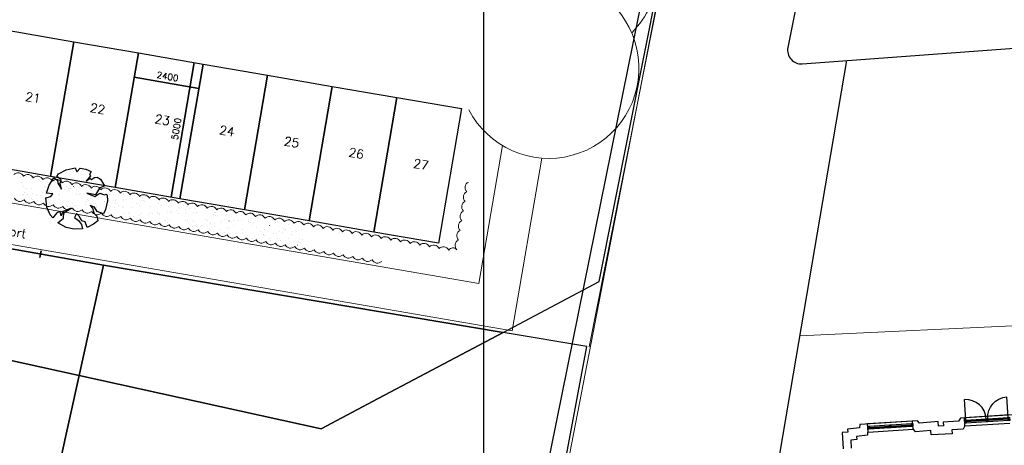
# Model space of a CAD drawing. Extents: x -1000932 to 2054797, y 285738 to 764020.
# Tile 38 of 256: x -316814 to -280795, y 520759 to 536339. Entities that reach past the tile are written whole.
import ezdxf

# ---------------------------------------------------------------- set-up
doc = ezdxf.new("R2010")
doc.units = 0
doc.header["$MEASUREMENT"] = 0
doc.header["$PDMODE"] = 33
doc.header["$PDSIZE"] = 1
doc.layers.get('0').update_dxf_attribs({"color": 1, "linetype": 'CONTINUOUS'})
doc.layers.get('Defpoints').update_dxf_attribs({"linetype": 'CONTINUOUS'})
for name, color, linetype in [('--schets', 3, 'CONTINUOUS'), ('--schets pp', 1, 'CONTINUOUS'), ('31.', 7, 'CONTINUOUS'), ('31L', 1, 'CONTINUOUS'), ('32D', 8, 'CONTINUOUS'), ('90 Terrein perceel', 7, 'CONTINUOUS')]:
    doc.layers.add(name, color=color, linetype=linetype)
doc.layers.add('04H', color=6, linetype='CONTINUOUS', plot=False)
doc.layers.add('08H', color=6, linetype='CONTINUOUS', plot=False)
doc.layers.add('T05', color=84, linetype='CONTINUOUS', lineweight=0)
doc.styles.get("Standard").update_dxf_attribs({"font": 'romans.shx'})
doc.dimstyles.new('ARKEY_P_050A40_95', dxfattribs={"dimtxt": 234, "dimasz": 1, "dimexe": 0.18, "dimexo": 0.0625, "dimgap": 23.4, "dimtad": 0, "dimdec": 0, "dimzin": 0, "dimdsep": 46, "dimtxsty": 'Standard', "dimcen": 0.09, "dimse1": 1, "dimse2": 1, "dimclrd": 7, "dimadec": 0, "dimazin": 0, "dimtfac": 1, "dimtdec": 4, "dimtmove": 0, "dimatfit": 3, "dimfxl": 1, "dimtvp": 1, "dimtolj": 1, "dimtzin": 0, "dimlwd": 35, "dimarcsym": 0})

# ---------------------------------------------------------------- blocks, each defined once
blk = doc.blocks.new('*D83')
at = {"color": 7, "lineweight": 35, "transparency": 16777216}
blk.add_line((-312626, 534232), (-310263, 533824), dxfattribs=at)
at = {"color": 7, "transparency": 16777216}
for points in [[(-312626, 534232), (-312626, 534232), (-312627, 534232)], [(-310263, 533824), (-310263, 533824), (-310262, 533824)]]:
    blk.add_solid(points, dxfattribs=at)
at = {"layer": 'Defpoints', "color": 0, "transparency": 16777216}
for p in [(-312473, 535122), (-310108, 534714), (-310262, 533824)]:
    blk.add_point(p, dxfattribs=at)
at = {"color": 0, "transparency": 16777216, "insert": (-311404, 534259), "char_height": 234, "attachment_point": 5, "rotation": 350.213}
blk.add_mtext('\\A1;2400', dxfattribs=at)
blk = doc.blocks.new('*D84')
at = {"color": 7, "lineweight": 35, "transparency": 16777216}
blk.add_line((-311277, 529843), (-310427, 534768), dxfattribs=at)
at = {"color": 7, "transparency": 16777216}
for points in [[(-310427, 534768), (-310427, 534768), (-310427, 534769)], [(-311277, 529843), (-311277, 529843), (-311277, 529842)]]:
    blk.add_solid(points, dxfattribs=at)
at = {"layer": 'Defpoints', "color": 0, "transparency": 16777216}
for p in [(-310427, 534769), (-310108, 534714), (-310958, 529787)]:
    blk.add_point(p, dxfattribs=at)
at = {"color": 0, "transparency": 16777216, "insert": (-311083, 532345), "char_height": 234, "attachment_point": 5, "rotation": 80.2118}
blk.add_mtext('\\A1;5000', dxfattribs=at)
blk = doc.blocks.new('*U109')
at = {"layer": '31L'}
for points in [[(0, 800), (114, 800), (114, 850), (0, 850), (0, 800)], [(0, 50), (114, 50), (114, 800), (0, 800), (0, 50)], [(47, 50), (57, 50), (57, 800), (57, 800), (57, 50)], [(0, 0), (114, 0), (114, 50), (0, 50), (0, 0)]]:
    blk.add_lwpolyline(points, close=True, dxfattribs=at)
blk = doc.blocks.new('32_dr-90_1')
blk.add_lwpolyline([(0, 0), (0, 880)])
blk.add_arc((0, 0), 880, 0, 90)
blk = doc.blocks.new('*U106')
at = {"layer": '08H'}
blk.add_lwpolyline([(582, 54), (582, 14)], dxfattribs=at)
at = {"layer": '32D', "xscale": 0.852272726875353, "yscale": 0.852272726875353, "zscale": 0.852272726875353}
blk.add_blockref('32_dr-90_1', (52, 54), dxfattribs=at)
blk = doc.blocks.new('A$C01CA0CB0')
at = {"ltscale": 200}
for points in [[(12327, 26807), (10380, 26807), (10301, 26695), (9743, 26692), (9744, 26556), (9569, 26556), (9564, 26735), (8873, 26713), (8814, 26807), (6695, 26807), (6679, 26684), (6236, 26663), (6241, 26556), (6029, 26555), (6030, 25956)], [(8628, 26809), (6978, 26809)], [(6978, 26507), (6978, 26807)], [(8628, 26507), (8628, 26807)], [(12176, 26809), (10526, 26809)], [(10526, 26507), (10526, 26807)], [(6978, 26507), (6959, 26507), (6945, 26396), (6549, 26377), (6554, 26256), (6329, 26250), (6330, 25956)], [(6978, 26507), (8628, 26509)], [(10526, 26507), (10460, 26400), (10045, 26393), (10045, 26250), (9279, 26256), (9273, 26425), (8710, 26407), (8648, 26507), (8628, 26507)], [(10526, 26507), (12176, 26509)]]:
    blk.add_lwpolyline(points, dxfattribs=at)
blk.add_blockref('*U106', (10524, 26667), dxfattribs=at)
at = {"ltscale": 200, "xscale": -1}
blk.add_blockref('*U106', (12178, 26667), dxfattribs=at)
at = {"xscale": -1, "rotation": 270}
for p in [(6978, 26607), (7778, 26607), (10526, 26607), (11326, 26607)]:
    blk.add_blockref('*U109', p, dxfattribs=at)

msp = doc.modelspace()

# ---------------------------------------------------------------- linework, layer by layer
at = {"layer": '--schets', "linetype": 'Continuous'}
msp.add_lwpolyline([(-285596.209, 551014.425), (-288517.379, 536301.615), (-288712.683, 535317.952, 0.495671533), (-288185.329, 534721.945), (-266054.095, 536360.888)], format="xyb", dxfattribs=at)
at = {"layer": '--schets pp', "ltscale": 200}
for points in [[(-318053.401, 531010.904), (-317203.369, 535938.123), (-314838.307, 535530.123), (-315688.338, 530602.904)], [(-315688.338, 530602.904), (-314838.307, 535530.123), (-312473.244, 535122.092), (-313323.276, 530194.873)], [(-313323.276, 530194.873), (-312473.244, 535122.092), (-310108.182, 534714.092), (-310958.213, 529786.873)], [(-310958.213, 529786.873), (-310108.182, 534714.092), (-307743.119, 534306.061), (-308593.151, 529378.842)], [(-308593.151, 529378.842), (-307743.119, 534306.061), (-305378.057, 533898.061), (-306228.088, 528970.842)], [(-306228.088, 528970.844), (-305378.057, 533898.063), (-303012.994, 533490.031), (-303863.025, 528562.813)], [(-303863.025, 528562.813), (-303012.994, 533490.031), (-300647.932, 533082.031), (-301497.963, 528154.813)]]:
    msp.add_lwpolyline(points, close=True, dxfattribs=at)
at = {"layer": '31.', "color": 7, "linetype": 'Continuous', "lineweight": 25, "ltscale": 10}
for points in [[(-364024.838, 536237.904), (-364024.838, 536237.904), (-351738.838, 533980.904), (-338855.838, 531762.904), (-330946.838, 530393.904), (-324836.838, 529314.904), (-313749.838, 527352.904), (-299131.838, 524891.904), (-295611.838, 526757.904), (-290717.838, 551406.904), (-290717.838, 551406.904)], [(-315450.338, 530599.154), (-315389.088, 530697.529)], [(-315298.526, 530478.873), (-315450.338, 530599.154)], [(-315389.088, 530697.529), (-315113.432, 530846.092)], [(-315113.432, 530846.092), (-314778.838, 530910.592)], [(-314778.838, 530910.592), (-314729.338, 530772.873)], [(-314729.338, 530772.873), (-314598.963, 530901.623)], [(-314598.963, 530901.623), (-314400.276, 530862.436)], [(-314400.276, 530862.436), (-314203.838, 530778.248)], [(-314227.526, 530619.404), (-314383.776, 530424.279)], [(-314203.838, 530778.248), (-314258.463, 530677.279)], [(-314258.463, 530677.279), (-314227.526, 530619.404)], [(-314182.088, 530490.904), (-314076.963, 530564.561)], [(-314076.963, 530564.561), (-313977.244, 530575.373)], [(-313977.244, 530575.373), (-313863.557, 530504.342)], [(-315834.838, 529984.842), (-315741.026, 530284.498)], [(-315741.026, 530284.498), (-315558.932, 530545.936)], [(-315558.932, 530545.936), (-315434.557, 530463.092)], [(-315434.557, 530463.092), (-315424.307, 530352.123)], [(-315424.307, 530352.123), (-315286.213, 530137.873)], [(-315338.432, 530356.873), (-315298.526, 530478.873)], [(-315286.213, 530137.873), (-315338.432, 530356.873)], [(-314383.776, 530424.279), (-314245.276, 530534.623)], [(-314245.276, 530534.623), (-314182.088, 530490.904)], [(-313711.276, 530257.811), (-313889.026, 530174.217)], [(-313863.557, 530504.342), (-313711.276, 530257.811)], [(-315859.088, 529814.748), (-315680.463, 529871.217)], [(-315596.713, 529968.498), (-315834.838, 529984.842)], [(-315680.463, 529871.217), (-315596.713, 529968.498)], [(-314360.088, 529994.811), (-314066.713, 529865.217)], [(-314038.838, 529926.967), (-314360.088, 529994.811)], [(-314066.713, 529865.217), (-313878.088, 529986.592)], [(-313889.026, 530174.217), (-314038.838, 529926.967)], [(-313878.088, 529986.592), (-313712.244, 529921.967)], [(-313712.244, 529921.967), (-313656.369, 529957.498)], [(-313656.369, 529957.498), (-313613.088, 529921.529)], [(-313613.088, 529921.529), (-313605.838, 529704.811)], [(-315817.088, 529481.279), (-315859.088, 529814.748)], [(-315693.588, 529200.123), (-315817.088, 529481.279)], [(-314240.932, 529535.779), (-314148.838, 529438.748)], [(-314075.088, 529471.154), (-314240.932, 529535.779)], [(-313605.838, 529704.811), (-313673.119, 529394.779)], [(-315602.057, 529091.842), (-315693.588, 529200.123)], [(-315458.182, 529265.029), (-315602.057, 529091.842)], [(-315338.338, 529317.654), (-315458.182, 529265.029)], [(-315298.619, 529164.654), (-315338.338, 529317.654)], [(-315239.182, 529317.248), (-315298.619, 529164.654)], [(-314933.494, 529434.998), (-315239.182, 529317.248)], [(-315208.526, 529072.248), (-315203.057, 529272.623)], [(-315203.057, 529272.623), (-314933.494, 529434.998)], [(-314733.432, 529242.467), (-314806.151, 529095.029)], [(-314638.744, 529152.092), (-314733.432, 529242.467)], [(-314543.932, 528973.779), (-314638.744, 529152.092)], [(-314148.838, 529438.748), (-314088.869, 529239.654)], [(-314088.869, 529239.654), (-313992.151, 529144.686)], [(-313983.744, 529313.311), (-314075.088, 529471.154)], [(-313992.151, 529144.686), (-313960.182, 528971.748)], [(-313753.588, 529227.467), (-313983.744, 529313.311)], [(-313673.119, 529394.779), (-313753.588, 529227.467)], [(-315424.494, 528900.404), (-315208.526, 529072.248)], [(-315112.901, 528729.373), (-315424.494, 528900.404)], [(-314806.151, 529095.029), (-314660.432, 528988.592)], [(-314660.432, 528988.592), (-314548.057, 528845.498)], [(-314548.057, 528845.498), (-314510.932, 528685.842)], [(-314417.338, 528935.904), (-314543.932, 528973.779)], [(-314344.088, 528731.654), (-314417.338, 528935.904)], [(-314115.088, 528848.717), (-314344.088, 528731.654)], [(-313960.182, 528971.748), (-314115.088, 528848.717)], [(-314820.807, 528665.217), (-315112.901, 528729.373)], [(-314510.932, 528685.842), (-314820.807, 528665.217)]]:
    msp.add_lwpolyline(points, dxfattribs=at)
at = {"layer": '31.', "color": 7, "linetype": 'Continuous', "lineweight": 18, "ltscale": 10}
for points in [[(-355390.213, 542349.811), (-355888.276, 534791.779), (-298798.151, 524944.436), (-297708.869, 531271.686)], [(-353893.463, 542251.186), (-354302.651, 536041.904), (-300021.838, 526677.654), (-299152.026, 531730.154)], [(-293355.619, 537608.092), (-295985.963, 524359.654)]]:
    msp.add_lwpolyline(points, dxfattribs=at)
at = {"layer": '31.', "color": 7, "linetype": 'Continuous', "lineweight": 13, "ltscale": 10}
msp.add_lwpolyline([(-300383.963, 533036.467, 1.604424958), (-296873.494, 537809.061)], format="xyb", dxfattribs=at)
at = {"layer": '31.', "color": 7, "linetype": 'Continuous', "lineweight": 18, "ltscale": 10}
for points in [[(-293384.416, 537976.529, -0.154292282), (-294424.526, 535859.654)], [(-317028.557, 530668.623, -0.52056477), (-316674.994, 530607.123, -0.52056477), (-316321.557, 530545.623, -0.52056477), (-315968.026, 530484.154, -0.52056636), (-315614.526, 530422.654, -0.52056636), (-315261.026, 530361.186, -0.52056636), (-314907.526, 530299.686, -0.52056636), (-314554.026, 530238.217, -0.52056636), (-314200.463, 530176.748, -0.52056636), (-313846.994, 530115.217, -0.52056636), (-313493.494, 530053.748, -0.52056636), (-313139.994, 529992.248, -0.52056636), (-312786.494, 529930.748, -0.52056636), (-312432.994, 529869.279, -0.52056636), (-312079.494, 529807.779, -0.52056636), (-311725.994, 529746.311, -0.52056636), (-311372.432, 529684.842, -0.52056636), (-311018.963, 529623.311, -0.52056636), (-310665.463, 529561.842, -0.52056636), (-310311.963, 529500.342, -0.52056636), (-309958.463, 529438.842, -0.52056636), (-309604.963, 529377.373, -0.52056636), (-309251.463, 529315.873, -0.52056636), (-308897.963, 529254.404, -0.52056636), (-308544.401, 529192.936)], [(-308544.463, 529192.904, -0.520577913), (-308190.901, 529131.404, -0.520573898), (-307837.463, 529069.904, -0.520573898), (-307483.932, 529008.436, -0.520573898), (-307130.432, 528946.967, -0.520573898), (-306776.932, 528885.467, -0.520573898), (-306423.432, 528823.967, -0.520573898), (-306069.932, 528762.498, -0.520573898), (-305716.369, 528701.029, -0.520573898), (-305362.901, 528639.498, -0.520573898), (-305009.401, 528578.029, -0.520573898), (-304655.901, 528516.529, -0.520573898), (-304302.401, 528455.061, -0.520573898), (-303948.901, 528393.561, -0.520573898), (-303595.401, 528332.061, -0.520573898), (-303241.901, 528270.592, -0.520573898), (-302888.338, 528209.123, -0.520573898), (-302534.869, 528147.592, -0.520573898), (-302181.369, 528086.123, -0.520573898), (-301827.869, 528024.623, -0.520573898), (-301474.401, 527963.154, -0.520573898), (-301120.869, 527901.654, -0.520567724), (-300822.901, 527918.904, -0.520565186), (-300761.994, 528272.498, -0.520565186), (-300701.119, 528626.154, -0.520570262), (-300640.213, 528979.686, -0.520576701), (-300579.369, 529333.342, -0.520563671), (-300518.494, 529686.904, -0.520565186), (-300457.619, 530040.592, -0.520565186), (-300396.713, 530394.123)], [(-313826.057, 529262.061, -0.520567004), (-314179.651, 529323.061, -0.520567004), (-314533.244, 529384.061, -0.520564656), (-314886.838, 529445.061, -0.520568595), (-315240.432, 529506.061, -0.520570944), (-315594.026, 529567.061, -0.520567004), (-315947.619, 529628.061, -0.520564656), (-316301.213, 529689.061, -0.520567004), (-316654.744, 529750.061, -0.520567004), (-317008.369, 529811.061, -0.520564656)], [(-303571.994, 527493.061, -0.520567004), (-303925.588, 527554.061, -0.520564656), (-304279.182, 527615.061, -0.520570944), (-304632.776, 527676.061, -0.520567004), (-304986.369, 527737.061, -0.520564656), (-305339.963, 527798.061, -0.520568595), (-305693.494, 527859.061, -0.520567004), (-306047.151, 527920.061, -0.520564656), (-306400.682, 527981.061, -0.520572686), (-306754.307, 528042.061, -0.520567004), (-307107.901, 528103.061, -0.520567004), (-307461.494, 528164.061, -0.520564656), (-307815.026, 528225.061, -0.520567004), (-308168.651, 528286.061, -0.520567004), (-308522.244, 528347.061, -0.520568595), (-308875.838, 528408.061, -0.520568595), (-309229.432, 528469.061, -0.520567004), (-309583.026, 528530.061, -0.520567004), (-309936.557, 528591.061, -0.520564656), (-310290.182, 528652.061, -0.520567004), (-310643.776, 528713.061, -0.520567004), (-310997.369, 528774.061, -0.520568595), (-311350.963, 528835.061, -0.520568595), (-311704.557, 528896.061, -0.520567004), (-312058.088, 528957.061, -0.520564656), (-312411.713, 529018.061, -0.520568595), (-312765.307, 529079.061, -0.520567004), (-313118.901, 529140.061, -0.520570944), (-313472.494, 529201.061, -0.520564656), (-313826.088, 529262.061)]]:
    msp.add_lwpolyline(points, format="xyb", dxfattribs=at)
at = {"layer": '31.', "color": 7, "linetype": 'Continuous', "lineweight": 13, "ltscale": 10}
for points in [[(-316777.057, 530577.186), (-316776.807, 530577.186)], [(-316570.557, 530604.373), (-316570.307, 530604.373)], [(-316740.776, 530381.061), (-316740.526, 530381.061)], [(-316686.463, 530233.936), (-316686.213, 530233.936)], [(-316398.901, 530556.092), (-316398.651, 530556.092)], [(-316135.869, 530490.373), (-316135.619, 530490.373)], [(-316089.057, 530447.498), (-316088.807, 530447.498)], [(-316054.744, 530405.779), (-316054.494, 530405.779)], [(-315895.463, 530235.373), (-315895.213, 530235.373)], [(-315868.088, 530244.998), (-315867.838, 530244.998)], [(-315389.869, 530414.279), (-315389.619, 530414.279)], [(-315104.494, 530236.811), (-315104.244, 530236.811)], [(-314851.713, 530236.279), (-314851.463, 530236.279)], [(-314623.932, 530203.029), (-314623.682, 530203.029)], [(-314491.713, 530220.436), (-314491.463, 530220.436)], [(-314313.494, 530238.248), (-314313.244, 530238.248)], [(-314285.213, 530247.623), (-314284.963, 530247.623)], [(-316724.744, 529891.654), (-316724.494, 529891.654)], [(-316675.057, 529932.967), (-316674.807, 529932.967)], [(-316631.651, 530022.061), (-316631.401, 530022.061)], [(-316579.369, 530165.717), (-316579.119, 530165.717)], [(-316542.869, 529950.373), (-316542.619, 529950.373)], [(-316382.182, 530154.529), (-316381.932, 530154.529)], [(-316336.369, 529977.561), (-316336.119, 529977.561)], [(-316193.776, 529920.061), (-316193.526, 529920.061)], [(-316038.744, 529916.373), (-316038.494, 529916.373)], [(-315991.369, 530022.998), (-315991.119, 530022.998)], [(-315859.151, 530040.404), (-315858.901, 530040.404)], [(-315788.369, 530167.154), (-315788.119, 530167.154)], [(-315732.432, 530151.404), (-315732.182, 530151.404)], [(-315652.651, 530067.592), (-315652.401, 530067.592)], [(-315615.276, 530013.342), (-315615.026, 530013.342)], [(-315568.463, 529970.436), (-315568.213, 529970.436)], [(-315402.776, 529921.498), (-315402.526, 529921.498)], [(-315373.869, 529924.842), (-315373.619, 529924.842)], [(-315307.651, 530112.998), (-315307.401, 530112.998)], [(-315175.432, 530130.404), (-315175.182, 530130.404)], [(-315046.401, 530176.123), (-315046.151, 530176.123)], [(-314997.369, 530168.592), (-314997.119, 530168.592)], [(-314968.932, 530157.592), (-314968.682, 530157.592)], [(-314804.901, 530193.373), (-314804.651, 530193.373)], [(-314724.119, 529921.748), (-314723.869, 529921.748)], [(-314611.776, 529922.936), (-314611.526, 529922.936)], [(-314583.932, 529990.873), (-314583.682, 529990.873)], [(-314381.526, 530184.592), (-314381.276, 530184.592)], [(-314206.369, 530170.029), (-314206.119, 530170.029)], [(-314038.088, 529946.467), (-314037.838, 529946.467)], [(-313820.776, 529924.373), (-313820.526, 529924.373)], [(-313567.557, 529982.154), (-313567.307, 529982.154)], [(-313520.744, 529939.248), (-313520.494, 529939.248)], [(-313373.213, 529954.936), (-313372.963, 529954.936)], [(-313029.807, 529925.811), (-313029.557, 529925.811)], [(-312723.463, 529951.811), (-312723.213, 529951.811)], [(-312536.213, 529959.686), (-312535.963, 529959.686)], [(-312338.619, 529846.248), (-312338.369, 529846.248)], [(-312238.807, 529927.248), (-312238.557, 529927.248)], [(-312206.401, 529863.654), (-312206.151, 529863.654)], [(-316378.838, 529790.404), (-316378.588, 529790.404)], [(-316366.182, 529665.123), (-316365.932, 529665.123)], [(-316332.026, 529747.498), (-316331.776, 529747.498)], [(-315716.432, 529661.998), (-315716.182, 529661.998)], [(-315690.338, 529599.342), (-315690.088, 529599.342)], [(-315347.494, 529767.936), (-315347.244, 529767.936)], [(-315094.682, 529536.279), (-315094.432, 529536.279)], [(-315073.463, 529486.186), (-315073.213, 529486.186)], [(-315047.838, 529493.373), (-315047.588, 529493.373)], [(-315030.401, 529686.717), (-315030.151, 529686.717)], [(-314941.244, 529503.592), (-314940.994, 529503.592)], [(-314899.338, 529600.779), (-314899.088, 529600.779)], [(-314792.244, 529532.529), (-314791.994, 529532.529)], [(-314734.744, 529530.779), (-314734.494, 529530.779)], [(-314389.744, 529576.217), (-314389.494, 529576.217)], [(-314365.526, 529695.186), (-314365.276, 529695.186)], [(-314331.119, 529759.217), (-314330.869, 529759.217)], [(-314284.307, 529716.311), (-314284.057, 529716.311)], [(-314257.526, 529593.623), (-314257.276, 529593.623)], [(-314108.369, 529602.217), (-314108.119, 529602.217)], [(-314063.307, 529513.842), (-314063.057, 529513.842)], [(-314051.026, 529620.779), (-314050.776, 529620.779)], [(-314001.244, 529533.967), (-314000.994, 529533.967)], [(-313715.776, 529692.061), (-313715.526, 529692.061)], [(-313706.026, 529666.217), (-313705.776, 529666.217)], [(-313573.838, 529683.623), (-313573.588, 529683.623)], [(-313367.338, 529710.811), (-313367.088, 529710.811)], [(-313317.369, 529603.654), (-313317.119, 529603.654)], [(-313299.744, 529736.748), (-313299.494, 529736.748)], [(-313210.244, 529535.404), (-313209.994, 529535.404)], [(-313046.932, 529505.092), (-313046.682, 529505.092)], [(-313029.744, 529716.779), (-313029.494, 529716.779)], [(-313022.338, 529756.217), (-313022.088, 529756.217)], [(-312890.119, 529773.623), (-312889.869, 529773.623)], [(-312683.619, 529800.811), (-312683.369, 529800.811)], [(-312526.369, 529605.092), (-312526.119, 529605.092)], [(-312419.276, 529536.842), (-312419.026, 529536.842)], [(-312364.901, 529725.279), (-312364.651, 529725.279)], [(-312283.401, 529728.029), (-312283.151, 529728.029)], [(-312236.588, 529685.123), (-312236.338, 529685.123)], [(-312021.432, 529487.123), (-312021.182, 529487.123)], [(-312015.588, 529482.654), (-312015.338, 529482.654)], [(-311735.369, 529606.529), (-311735.119, 529606.529)], [(-311715.151, 529722.154), (-311714.901, 529722.154)], [(-311628.276, 529538.279), (-311628.026, 529538.279)], [(-311356.557, 529495.592), (-311356.307, 529495.592)], [(-311252.026, 529705.561), (-311251.776, 529705.561)], [(-310944.401, 529607.967), (-310944.151, 529607.967)], [(-310837.276, 529539.717), (-310837.026, 529539.717)], [(-310706.807, 529492.498), (-310706.557, 529492.498)], [(-310053.307, 529489.467), (-310053.057, 529489.467)], [(-310020.776, 529517.217), (-310020.526, 529517.217)], [(-314708.119, 529432.342), (-314707.869, 529432.342)], [(-314406.651, 529286.873), (-314406.401, 529286.873)], [(-314022.088, 529457.029), (-314021.838, 529457.029)], [(-313810.494, 529282.154), (-313810.244, 529282.154)], [(-313763.682, 529239.279), (-313763.432, 529239.279)], [(-313699.776, 529202.654), (-313699.526, 529202.654)], [(-313615.651, 529288.311), (-313615.401, 529288.311)], [(-313357.213, 529465.529), (-313356.963, 529465.529)], [(-313013.744, 529227.373), (-313013.494, 529227.373)], [(-313000.119, 529462.186), (-312999.869, 529462.186)], [(-312824.651, 529289.748), (-312824.401, 529289.748)], [(-312788.151, 529129.404), (-312787.901, 529129.404)], [(-312779.151, 529259.717), (-312778.901, 529259.717)], [(-312707.463, 529462.404), (-312707.213, 529462.404)], [(-312655.932, 529146.811), (-312655.682, 529146.811)], [(-312449.432, 529173.998), (-312449.182, 529173.998)], [(-312348.901, 529235.842), (-312348.651, 529235.842)], [(-312104.432, 529219.436), (-312104.182, 529219.436)], [(-312033.651, 529291.186), (-312033.401, 529291.186)], [(-311972.213, 529236.842), (-311971.963, 529236.842)], [(-311765.713, 529264.029), (-311765.463, 529264.029)], [(-311762.776, 529250.967), (-311762.526, 529250.967)], [(-311715.963, 529208.092), (-311715.713, 529208.092)], [(-311699.119, 529232.748), (-311698.869, 529232.748)], [(-311420.713, 529309.436), (-311420.463, 529309.436)], [(-311288.494, 529326.842), (-311288.244, 529326.842)], [(-311242.682, 529292.623), (-311242.432, 529292.623)], [(-311082.026, 529354.029), (-311081.776, 529354.029)], [(-311013.119, 529257.467), (-311012.869, 529257.467)], [(-310999.213, 529473.904), (-310998.963, 529473.904)], [(-310952.401, 529430.998), (-310952.151, 529430.998)], [(-310736.994, 529399.436), (-310736.744, 529399.436)], [(-310731.432, 529228.529), (-310731.182, 529228.529)], [(-310604.807, 529416.842), (-310604.557, 529416.842)], [(-310451.682, 529294.061), (-310451.432, 529294.061)], [(-310398.307, 529444.029), (-310398.057, 529444.029)], [(-310348.244, 529265.936), (-310347.994, 529265.936)], [(-309967.869, 529451.467), (-309967.619, 529451.467)], [(-309715.057, 529219.779), (-309714.807, 529219.779)], [(-309698.494, 529262.811), (-309698.244, 529262.811)], [(-309668.244, 529176.904), (-309667.994, 529176.904)], [(-309660.682, 529295.498), (-309660.432, 529295.498)], [(-309012.463, 529287.529), (-309012.213, 529287.529)], [(-308683.713, 529197.342), (-308683.463, 529197.342)], [(-312526.338, 529028.061), (-312526.088, 529028.061)], [(-312479.526, 528985.154), (-312479.276, 528985.154)], [(-312321.244, 528969.029), (-312320.994, 528969.029)], [(-312214.119, 528900.811), (-312213.869, 528900.811)], [(-312005.432, 528997.717), (-312005.182, 528997.717)], [(-311530.244, 528970.467), (-311529.994, 528970.467)], [(-311494.994, 529005.592), (-311494.744, 529005.592)], [(-311423.119, 528902.248), (-311422.869, 528902.248)], [(-311340.557, 529006.186), (-311340.307, 529006.186)], [(-311242.182, 528773.936), (-311241.932, 528773.936)], [(-310739.244, 528971.904), (-310738.994, 528971.904)], [(-310690.807, 529003.061), (-310690.557, 529003.061)], [(-310632.151, 528903.686), (-310631.901, 528903.686)], [(-310502.807, 528772.623), (-310502.557, 528772.623)], [(-310478.619, 528996.873), (-310478.369, 528996.873)], [(-310431.807, 528953.967), (-310431.557, 528953.967)], [(-310370.619, 528790.029), (-310370.369, 528790.029)], [(-310332.244, 528776.529), (-310331.994, 528776.529)], [(-310164.119, 528817.217), (-310163.869, 528817.217)], [(-310004.776, 529027.779), (-310004.526, 529027.779)], [(-309948.244, 528973.342), (-309947.994, 528973.342)], [(-309841.151, 528905.123), (-309840.901, 528905.123)], [(-309819.119, 528862.654), (-309818.869, 528862.654)], [(-309686.901, 528880.061), (-309686.651, 528880.061)], [(-309682.494, 528773.404), (-309682.244, 528773.404)], [(-309480.401, 528907.248), (-309480.151, 528907.248)], [(-309447.276, 528974.404), (-309447.026, 528974.404)], [(-309339.901, 529036.279), (-309339.651, 529036.279)], [(-309157.276, 528974.779), (-309157.026, 528974.779)], [(-309135.401, 528952.654), (-309135.151, 528952.654)], [(-309050.151, 528906.561), (-309049.901, 528906.561)], [(-309003.182, 528970.061), (-309002.932, 528970.061)], [(-308996.463, 528798.123), (-308996.213, 528798.123)], [(-308796.682, 528997.248), (-308796.432, 528997.248)], [(-308690.151, 529033.154), (-308689.901, 529033.154)], [(-308451.682, 529042.686), (-308451.432, 529042.686)], [(-308430.901, 528965.686), (-308430.651, 528965.686)], [(-308384.088, 528922.779), (-308383.838, 528922.779)], [(-308366.276, 528976.217), (-308366.026, 528976.217)], [(-308331.588, 528806.592), (-308331.338, 528806.592)], [(-308319.494, 529060.092), (-308319.244, 529060.092)], [(-308259.151, 528907.998), (-308258.901, 528907.998)], [(-308112.994, 529087.279), (-308112.744, 529087.279)], [(-308004.119, 529057.873), (-308003.869, 529057.873)], [(-307681.838, 528803.498), (-307681.588, 528803.498)], [(-307575.276, 528977.654), (-307575.026, 528977.654)], [(-307468.182, 528909.436), (-307467.932, 528909.436)], [(-307399.557, 528943.217), (-307399.307, 528943.217)], [(-307339.276, 529066.342), (-307339.026, 529066.342)], [(-306995.807, 528828.217), (-306995.557, 528828.217)], [(-306677.182, 528910.873), (-306676.932, 528910.873)], [(-311195.369, 528731.029), (-311195.119, 528731.029)], [(-310847.838, 528727.217), (-310847.588, 528727.217)], [(-310246.526, 528658.029), (-310246.276, 528658.029)], [(-310210.838, 528751.467), (-310210.588, 528751.467)], [(-309455.557, 528659.467), (-309455.307, 528659.467)], [(-309323.901, 528546.842), (-309323.651, 528546.842)], [(-309194.463, 528742.748), (-309194.213, 528742.748)], [(-309147.651, 528699.842), (-309147.401, 528699.842)], [(-308926.651, 528497.342), (-308926.401, 528497.342)], [(-308674.151, 528543.748), (-308673.901, 528543.748)], [(-308664.557, 528660.904), (-308664.307, 528660.904)], [(-308217.494, 528415.873), (-308217.244, 528415.873)], [(-308163.119, 528720.279), (-308162.869, 528720.279)], [(-308085.307, 528433.279), (-308085.057, 528433.279)], [(-307988.119, 528568.467), (-307987.869, 528568.467)], [(-307910.307, 528488.623), (-307910.057, 528488.623)], [(-307878.807, 528460.467), (-307878.557, 528460.467)], [(-307873.557, 528662.342), (-307873.307, 528662.342)], [(-307863.494, 528445.717), (-307863.244, 528445.717)], [(-307533.807, 528505.873), (-307533.557, 528505.873)], [(-307401.588, 528523.279), (-307401.338, 528523.279)], [(-307323.276, 528576.936), (-307323.026, 528576.936)], [(-307195.088, 528550.467), (-307194.838, 528550.467)], [(-307146.744, 528711.561), (-307146.494, 528711.561)], [(-307099.932, 528668.654), (-307099.682, 528668.654)], [(-307082.557, 528663.779), (-307082.307, 528663.779)], [(-306878.932, 528466.154), (-306878.682, 528466.154)], [(-306850.088, 528595.873), (-306849.838, 528595.873)], [(-306717.869, 528613.279), (-306717.619, 528613.279)], [(-306673.494, 528573.811), (-306673.244, 528573.811)], [(-306511.369, 528640.467), (-306511.119, 528640.467)], [(-308768.994, 528343.248), (-308768.744, 528343.248)], [(-308562.494, 528370.436), (-308562.244, 528370.436)], [(-308315.588, 528317.186), (-308315.338, 528317.186)], [(-308161.119, 528340.186), (-308160.869, 528340.186)], [(-308054.026, 528271.936), (-308053.776, 528271.936)], [(-307665.838, 528314.061), (-307665.588, 528314.061)], [(-307642.494, 528243.248), (-307642.244, 528243.248)], [(-307370.151, 528341.623), (-307369.901, 528341.623)], [(-307307.276, 528087.529), (-307307.026, 528087.529)], [(-307263.026, 528273.373), (-307262.776, 528273.373)], [(-306979.807, 528338.779), (-306979.557, 528338.779)], [(-306657.494, 528084.404), (-306657.244, 528084.404)], [(-306626.119, 528234.498), (-306625.869, 528234.498)], [(-306579.307, 528191.592), (-306579.057, 528191.592)], [(-306579.151, 528343.061), (-306578.901, 528343.061)], [(-306472.026, 528274.811), (-306471.776, 528274.811)], [(-306877.432, 528027.748), (-306877.182, 528027.748)], [(-306615.901, 527969.061), (-306615.651, 527969.061)], [(-306483.682, 527986.467), (-306483.432, 527986.467)]]:
    msp.add_lwpolyline(points, dxfattribs=at)
at = {"layer": '31.', "color": 7, "linetype": 'Continuous', "lineweight": 25, "ltscale": 10}
for points in [[(-325551.838, 525712.904), (-314640.838, 523313.904), (-313749.838, 527352.904), (-324836.838, 529314.904)], [(-303698.838, 522469.904), (-299131.838, 524891.904), (-313749.838, 527352.904), (-314640.838, 523313.904), (-305781.838, 521365.904)], [(-326932.838, 518753.904), (-316050.838, 516925.904), (-314640.838, 523313.904), (-325551.838, 525712.904)], [(-298042.838, 513901.904), (-297044.838, 519178.904), (-296849.838, 520207.904), (-296062.838, 524374.904), (-299131.838, 524891.904), (-303698.838, 522469.904), (-305781.838, 521365.904), (-314640.838, 523313.904), (-316050.838, 516925.904), (-315983.838, 516914.904)]]:
    msp.add_lwpolyline(points, close=True, dxfattribs=at)
at = {"layer": '31.', "color": 7, "linetype": 'Continuous', "lineweight": 35, "ltscale": 10}
msp.add_lwpolyline([(-316072.932, 527637.061), (-316027.807, 527882.967)], dxfattribs=at)
at = {"layer": '90 Terrein perceel', "color": 9, "ltscale": 200}
msp.add_lwpolyline([(-291137.734, 551506.921), (-298798.734, 513655.921)], dxfattribs=at)
at = {"layer": 'T05', "flags": 128}
for points in [[(-291137.734, 551506.921), (-298798.734, 513655.921)], [(-301678.734, 494669.921), (-290717.734, 551406.921)], [(-288285.385, 524761.998), (-279452.399, 525187.474), (-279678.684, 529374.187), (-275976.049, 529611.227), (-275976.049, 529611.227), (-268105.002, 530219.151), (-268105.002, 530219.151), (-262122.61, 530598.302), (-262316.174, 533212.059), (-253827.715, 533747.673), (-253834.394, 533747.202), (-253259.751, 533803.517)]]:
    msp.add_lwpolyline(points, dxfattribs=at)

# ---------------------------------------------------------------- texts
at = {"layer": '31.', "color": 7, "char_height": 324, "line_spacing_factor": 1.333333}
for s, insert, attachment_point, rotation in [('21', (-316351.963, 533328.811), 8, 350.211474), ('22', (-313986.901, 532920.779), 8, 350.211474), ('23', (-311621.838, 532512.748), 8, 350.211474), ('24', (-309256.776, 532104.748), 8, 350.211474), ('25', (-306891.713, 531696.717), 8, 350.211474), ('26', (-304526.65, 531288.719), 8, 350.211474), ('27', (-302161.588, 530880.688), 8, 350.211474), ('^M poort', (-317970.901, 528476.123), 7, 349.5983798)]:
    msp.add_mtext(s, dxfattribs=dict(at, insert=insert, attachment_point=attachment_point, rotation=rotation))

# ---------------------------------------------------------------- dimensions: what is measured, and where the dimension line sits
at = {"color": 7}
for base, p1, angle, picture, middle in [((-310261.697, 533824.126), (-312473.244, 535122.123), 350.2130298, '*D83', (-311404.458, 534258.703)), ((-310426.994, 534769.093), (-310958.213, 529786.873), 80.211825, '*D84', (-311082.604, 532345.265))]:
    dim = msp.add_linear_dim(base=base, p1=p1, p2=(-310108.182, 534714.092), angle=angle, dimstyle='ARKEY_P_050A40_95', dxfattribs=at)
    dim.commit()
    dim.dimension.update_dxf_attribs({"geometry": picture, "text_midpoint": middle})

# ---------------------------------------------------------------- next in the draw order: block references
at = {"color": 4, "linetype": 'Continuous', "rotation": 3.614980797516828}
msp.add_blockref('A$C01CA0CB0', (-291071.853, 494349.033), dxfattribs=at)

# ---------------------------------------------------------------- next in the draw order: linework, layer by layer
at = {"layer": '--schets', "linetype": 'Continuous'}
msp.add_line((-286572.47, 534841.395), (-289560.5, 517257.73), dxfattribs=at)
at = {"layer": '04H', "linetype": 'Continuous'}
msp.add_lwpolyline([(-299835.6, 649191.091), (-151335.6, 649191.091), (-151335.6, 439191.091), (-299835.6, 439191.091)], close=True, dxfattribs=at)

doc.saveas('drawing.dxf')
